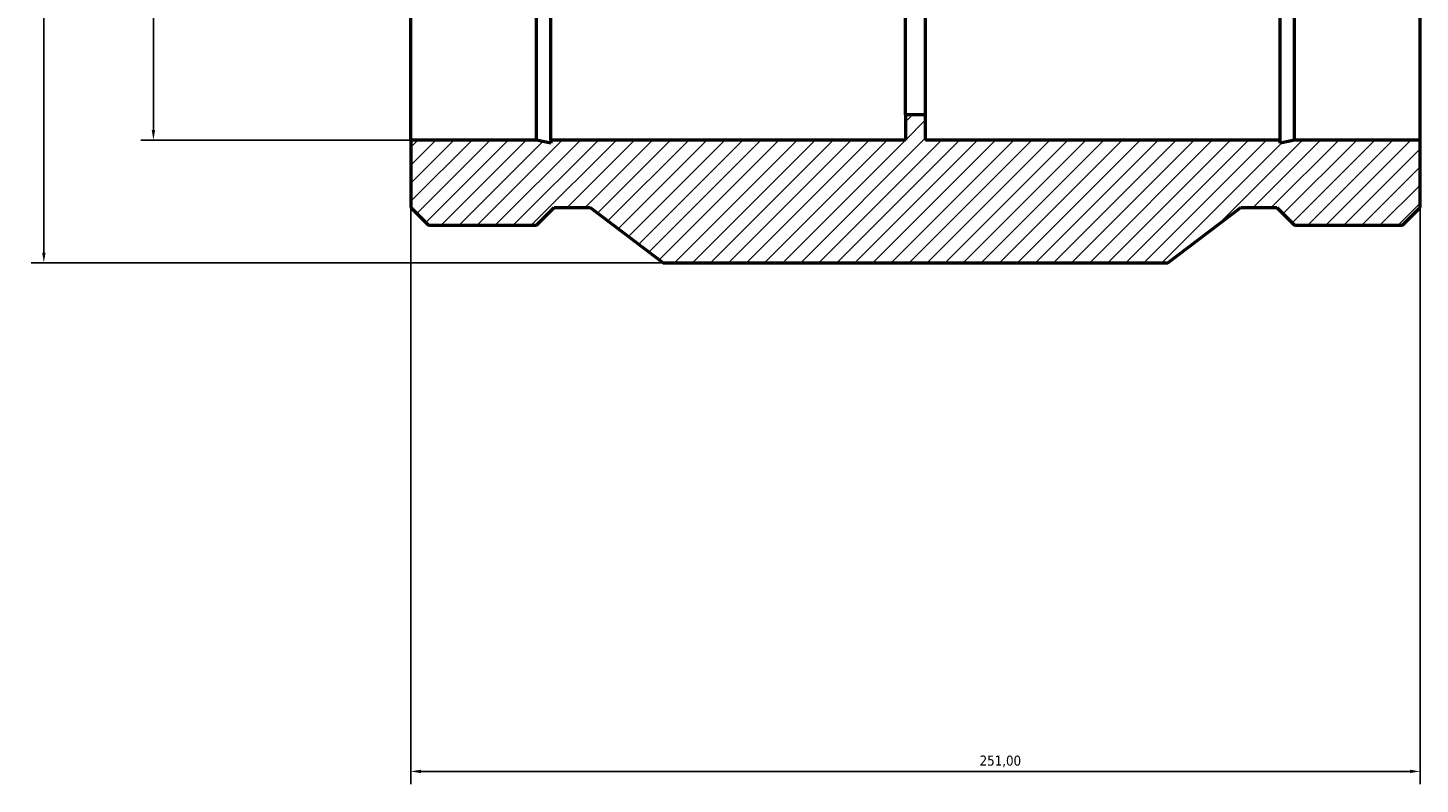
# Model space of a CAD drawing. Header units: millimetres. Extents: x -237 to 1327, y -288 to 1891.
# Tile 5 of 6: x 230 to 576, y 1352 to 1540. Entities that reach past the tile are written whole.
import ezdxf

# ---------------------------------------------------------------- set-up
doc = ezdxf.new("R2010")
doc.units = ezdxf.units.MM
for name, color, linetype, lineweight in [('Dimension (ISO)', 7, 'Continuous', 25), ('Hatch (ISO)', 7, 'Continuous', 18), ('Visible (ISO)', 7, 'Continuous', 50)]:
    doc.layers.add(name, color=color, linetype=linetype, lineweight=lineweight)
doc.styles.add('Note Text (ISO)', font='tahoma.ttf')
doc.dimstyles.new('Default (ISO)', dxfattribs={"dimtxt": 2.5, "dimasz": 2.5, "dimexe": 3.175, "dimexo": 0, "dimgap": 0.762, "dimtad": 1, "dimrnd": 1e-08, "dimzin": 0, "dimtxsty": 'Note Text (ISO)', "dimcen": 0.09, "dimdle": 10, "dimclrd": 256, "dimclre": 256, "dimclrt": 232, "dimazin": 0, "dimtfac": 1.40208, "dimtmove": 0, "dimatfit": 3, "dimfxl": 1, "dimtolj": 1, "dimtzin": 0, "dimlwd": -1, "dimlwe": -1, "dimarcsym": 0})

# ---------------------------------------------------------------- blocks, each defined once
blk = doc.blocks.new('*D7')
at = {"layer": 'Defpoints', "color": 0, "transparency": 16777216}
for p in [(325.03, 1512.18), (576.03, 1512.18), (576.03, 1355.18)]:
    blk.add_point(p, dxfattribs=at)
at = {"layer": 'Dimension (ISO)', "transparency": 16777216}
for p, q in [((325.03, 1512.18), (325.03, 1352)), ((576.03, 1512.18), (576.03, 1352)), ((327.53, 1355.18), (573.53, 1355.18))]:
    blk.add_line(p, q, dxfattribs=at)
for points in [[(327.53, 1355.59), (327.53, 1354.76), (325.03, 1355.18)], [(573.53, 1355.59), (573.53, 1354.76), (576.03, 1355.18)]]:
    blk.add_solid(points, dxfattribs=at)
at = {"layer": 'Dimension (ISO)', "color": 232, "true_color": 0xca0064, "transparency": 16777216, "insert": (466.48, 1359.11), "char_height": 2.5, "attachment_point": 1, "style": 'Note Text (ISO)'}
blk.add_mtext('\\A1;251,00', dxfattribs=at)
blk = doc.blocks.new('*D11')
at = {"layer": 'Defpoints', "color": 0, "transparency": 16777216}
for p in [(387.78, 1792.68), (233.78, 1481.68), (387.78, 1481.68)]:
    blk.add_point(p, dxfattribs=at)
at = {"layer": 'Dimension (ISO)', "transparency": 16777216}
for p, q in [((387.78, 1792.68), (230.61, 1792.68)), ((233.78, 1790.18), (233.78, 1484.18)), ((387.78, 1481.68), (230.61, 1481.68))]:
    blk.add_line(p, q, dxfattribs=at)
for points in [[(233.36, 1790.18), (234.2, 1790.18), (233.78, 1792.68)], [(233.36, 1484.18), (234.2, 1484.18), (233.78, 1481.68)]]:
    blk.add_solid(points, dxfattribs=at)
at = {"layer": 'Dimension (ISO)', "color": 232, "true_color": 0xca0064, "transparency": 16777216, "insert": (229.85, 1545.12), "char_height": 2.5, "attachment_point": 1, "rotation": 90, "style": 'Note Text (ISO)'}
blk.add_mtext('\\A1;311,00', dxfattribs=at)
blk = doc.blocks.new('*D12')
at = {"layer": 'Defpoints', "color": 0, "transparency": 16777216}
for p in [(325.03, 1762.18), (261.03, 1512.18), (325.03, 1512.18)]:
    blk.add_point(p, dxfattribs=at)
at = {"layer": 'Dimension (ISO)', "transparency": 16777216}
for p, q in [((325.03, 1762.18), (257.86, 1762.18)), ((261.03, 1759.68), (261.03, 1514.68)), ((325.03, 1512.18), (257.86, 1512.18))]:
    blk.add_line(p, q, dxfattribs=at)
for points in [[(260.61, 1759.68), (261.45, 1759.68), (261.03, 1762.18)], [(260.61, 1514.68), (261.45, 1514.68), (261.03, 1512.18)]]:
    blk.add_solid(points, dxfattribs=at)
at = {"layer": 'Dimension (ISO)', "color": 232, "true_color": 0xca0064, "transparency": 16777216, "insert": (256.51, 1555.68), "char_height": 2.5, "attachment_point": 1, "rotation": 90, "style": 'Note Text (ISO)'}
blk.add_mtext('\\A1;\\fAIGDT|b0|i0;\\H2.5000;\\ln\\fTahoma|b0|i0;\\H2.5000;250,00', dxfattribs=at)

msp = doc.modelspace()

# ---------------------------------------------------------------- hatches: boundary and pattern name
at = {"layer": 'Hatch (ISO)'}
h = msp.add_hatch(dxfattribs=at)
h.set_pattern_fill('ANSI31', color=256, scale=25.4, style=0)
h.set_pattern_definition([(45, (0, 0), (-2.245064, 2.245064), [])])
h.paths.add_polyline_path([(325.031, 1778.962), (325.031, 1762.177), (356.316, 1762.177), (359.842, 1762.927), (359.842, 1762.177), (448.031, 1762.177), (448.031, 1755.927), (453.031, 1755.927), (453.031, 1762.177), (541.22, 1762.177), (541.22, 1762.927), (544.746, 1762.177), (576.031, 1762.177), (576.031, 1778.962), (571.646, 1783.347), (566.556, 1783.347), (565.696, 1793.177), (563.196, 1793.177), (563.196, 1779.177), (560.196, 1779.177), (560.196, 1790.177), (556.196, 1790.177), (556.196, 1779.177), (553.196, 1779.177), (553.196, 1793.177), (550.696, 1793.177), (549.836, 1783.347), (544.746, 1783.347), (540.361, 1778.962), (531.444, 1778.962), (513.281, 1792.677), (387.781, 1792.677), (369.619, 1778.962), (360.701, 1778.962), (356.316, 1783.347), (351.226, 1783.347), (350.366, 1793.177), (347.866, 1793.177), (347.866, 1779.177), (344.866, 1779.177), (344.866, 1790.177), (340.866, 1790.177), (340.866, 1779.177), (337.866, 1779.177), (337.866, 1793.177), (335.366, 1793.177), (334.506, 1783.347), (329.416, 1783.347)])
h.paths.add_polyline_path([(325.031, 1512.177), (325.031, 1495.392), (329.416, 1491.007), (356.316, 1491.007), (360.701, 1495.392), (369.619, 1495.392), (387.781, 1481.677), (513.281, 1481.677), (531.444, 1495.392), (540.361, 1495.392), (544.746, 1491.007), (571.646, 1491.007), (576.031, 1495.392), (576.031, 1512.177), (544.746, 1512.177), (541.22, 1511.428), (541.22, 1512.177), (453.031, 1512.177), (453.031, 1518.427), (448.031, 1518.427), (448.031, 1512.177), (359.842, 1512.177), (359.842, 1511.428), (356.316, 1512.177)])

# ---------------------------------------------------------------- linework, layer by layer
at = {"layer": 'Visible (ISO)'}
for p, q in [((325.031, 1512.177), (325.031, 1762.177)), ((356.316, 1512.177), (356.316, 1762.177)), ((359.842, 1512.177), (359.842, 1762.177)), ((541.22, 1512.177), (541.22, 1762.177)), ((544.746, 1512.177), (544.746, 1762.177)), ((576.031, 1512.177), (576.031, 1762.177)), ((448.031, 1518.427), (448.031, 1755.927)), ((453.031, 1518.427), (453.031, 1755.927)), ((453.031, 1518.427), (448.031, 1518.427)), ((448.031, 1518.427), (448.031, 1512.177)), ((453.031, 1512.177), (453.031, 1518.427)), ((325.031, 1512.177), (325.031, 1495.392)), ((356.316, 1512.177), (325.031, 1512.177)), ((359.842, 1511.428), (356.316, 1512.177)), ((448.031, 1512.177), (359.842, 1512.177)), ((359.842, 1512.177), (359.842, 1511.428)), ((541.22, 1512.177), (453.031, 1512.177)), ((544.746, 1512.177), (541.22, 1511.428)), ((541.22, 1511.428), (541.22, 1512.177)), ((576.031, 1512.177), (544.746, 1512.177)), ((576.031, 1495.392), (576.031, 1512.177)), ((325.031, 1495.392), (329.416, 1491.007)), ((356.316, 1491.007), (360.701, 1495.392)), ((360.701, 1495.392), (369.619, 1495.392)), ((369.619, 1495.392), (387.781, 1481.677)), ((513.281, 1481.677), (531.444, 1495.392)), ((531.444, 1495.392), (540.361, 1495.392)), ((540.361, 1495.392), (544.746, 1491.007)), ((571.646, 1491.007), (576.031, 1495.392)), ((329.416, 1491.007), (356.316, 1491.007)), ((544.746, 1491.007), (571.646, 1491.007)), ((387.781, 1481.677), (513.281, 1481.677))]:
    msp.add_line(p, q, dxfattribs=at)

# ---------------------------------------------------------------- dimensions: what is measured, and where the dimension line sits
at = {"layer": 'Dimension (ISO)'}
for base, p1, p2, angle, picture, middle in [((233.781, 1481.677), (387.781, 1792.677), (387.781, 1481.677), 90, '*D11', (233.781, 1550.177)), ((576.031, 1355.177), (325.031, 1512.177), (576.031, 1512.177), 180, '*D7', (471.531, 1355.177))]:
    dim = msp.add_linear_dim(base=base, p1=p1, p2=p2, angle=angle, dimstyle='Default (ISO)', override={"dimdec": 2, "dimtp": 0, "dimtm": 0, "dimtdec": 2, "dimtofl": 0, "dimatfit": 1}, dxfattribs=at)
    dim.commit()
    dim.dimension.update_dxf_attribs({"geometry": picture, "text_midpoint": middle, "dimtype": 160})
dim = msp.add_linear_dim(base=(261.031, 1512.177), p1=(325.031, 1762.177), p2=(325.031, 1512.177), angle=90, text='\\fAIGDT|b0|i0;\\H2.5000;\\ln\\fTahoma|b0|i0;\\H2.5000;<>', dimstyle='Default (ISO)', override={"dimdec": 2, "dimtp": 0, "dimtm": 0, "dimtdec": 2, "dimtofl": 0, "dimatfit": 1}, dxfattribs=at)
dim.commit()
dim.dimension.update_dxf_attribs({"geometry": '*D12', "text_midpoint": (261.031, 1562.177), "dimtype": 160})

doc.saveas('drawing.dxf')
